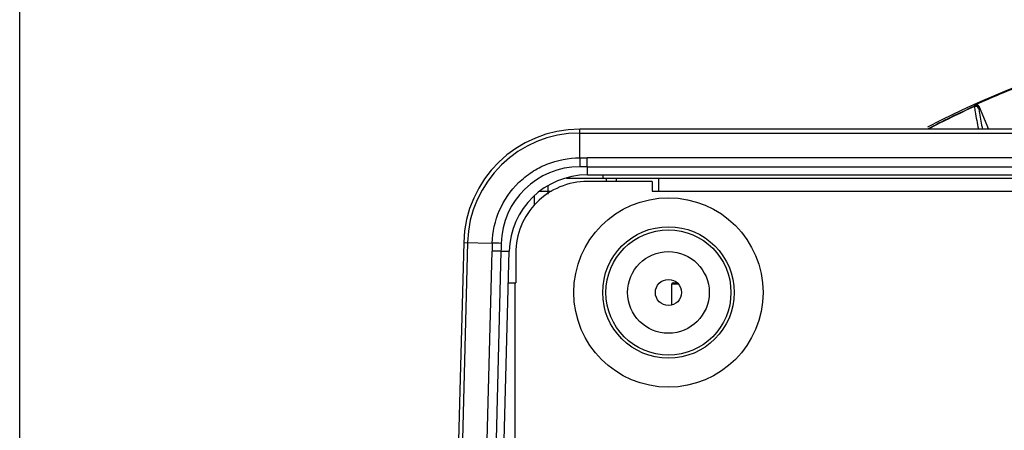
# Model space of a CAD drawing. Header units: millimetres. Extents: x 19266 to 21235, y -89 to 1237.
# Tile 3 of 74: x 19380 to 19530, y 142 to 205. Entities that reach past the tile are written whole.
import ezdxf

# ---------------------------------------------------------------- set-up
doc = ezdxf.new("R2010")
doc.units = ezdxf.units.MM
doc.header["$LTSCALE"] = 16.335
doc.header["$PDMODE"] = 3
doc.header["$PDSIZE"] = 0.3125
doc.layers.get('0').update_dxf_attribs({"linetype": 'CONTINUOUS'})
doc.layers.get('Defpoints').update_dxf_attribs({"linetype": 'CONTINUOUS'})
doc.layers.add('02___PRT_ALL_AXES', color=7, linetype='CONTINUOUS')
doc.layers.add('尺寸线', color=3, linetype='CONTINUOUS', lineweight=13)
doc.styles.get("Standard").update_dxf_attribs({"font": 'SimSun Regular.ttf', "width": 0.8})
doc.dimstyles.new('ISO-25', dxfattribs={"dimtxt": 15, "dimasz": 15, "dimexe": 1.25, "dimexo": 0.625, "dimtad": 1, "dimtoh": 1, "dimdsep": 46, "dimtxsty": 'Standard', "dimcen": 2.5, "dimadec": 0, "dimazin": 0, "dimtfac": 1, "dimtmove": 0, "dimatfit": 3, "dimldrblk": 'CLOSEDBLANK', "dimfxl": 1, "dimarcsym": 0})

# ---------------------------------------------------------------- blocks, each defined once
blk = doc.blocks.new('*D9')
at = {"layer": 'Defpoints', "color": 0, "transparency": 16777216}
for p in [(19379.64, 244.45), (19793.42, 59.16), (19379.64, 58.37)]:
    blk.add_point(p, dxfattribs=at)
at = {"layer": '尺寸线', "color": 0, "lineweight": -2, "transparency": 16777216}
for p, q in [((19379.64, 59), (19379.64, 245.7)), ((19778.42, 244.45), (19394.64, 244.45)), ((19793.42, 59.78), (19793.42, 245.7))]:
    blk.add_line(p, q, dxfattribs=at)
at = {"layer": '尺寸线', "color": 0, "transparency": 16777216}
for points in [[(19394.64, 246.95), (19394.64, 241.95), (19379.64, 244.45)], [(19778.42, 246.95), (19778.42, 241.95), (19793.42, 244.45)]]:
    blk.add_solid(points, dxfattribs=at)
at = {"layer": '尺寸线', "color": 0, "transparency": 16777216, "insert": (19586.53, 254.32), "char_height": 15, "attachment_point": 5}
blk.add_mtext('413.78mm [16.29in]', dxfattribs=at)
blk = doc.blocks.new('_ClosedBlank')
at = {"color": 0, "linetype": 'ByBlock', "lineweight": -2}
for p, q in [((-1, 0.167), (0, 0)), ((-1, 0.167), (-1, -0.167)), ((0, 0), (-1, -0.167))]:
    blk.add_line(p, q, dxfattribs=at)

msp = doc.modelspace()

# ---------------------------------------------------------------- linework, layer by layer
at = {"color": 7, "linetype": 'Continuous'}
for p, q in [((19525.998, 192.06), (19525.895, 191.877)), ((19526.666, 191.796), (19526.564, 191.614)), ((19526.666, 191.796), (19528.088, 188.363)), ((19465.461, 183.981), (19465.461, 188.363)), ((19707.612, 188.363), (19465.461, 188.363)), ((19465.461, 187.777), (19707.612, 187.777)), ((19466.594, 182.619), (19465.456, 182.62)), ((19466.594, 182.619), (19466.594, 183.981)), ((19706.413, 183.981), (19466.594, 183.981)), ((19466.611, 181.363), (19466.611, 182.619)), ((19466.611, 182.619), (19706.429, 182.619)), ((19466.611, 181.363), (19706.429, 181.363)), ((19469.036, 180.863), (19469.036, 181.363)), ((19460.536, 179.619), (19460.536, 178.434)), ((19463.392, 180.863), (19709.68, 180.863)), ((19476.536, 180.363), (19466.627, 180.363)), ((19469.536, 180.363), (19469.536, 180.863)), ((19471.036, 180.863), (19471.036, 180.363)), ((19476.536, 180.363), (19476.536, 178.863)), ((19477.536, 180.863), (19477.536, 178.863)), ((19458.536, 176.73), (19458.536, 178.132)), ((19459.307, 178.863), (19461.095, 178.863)), ((19476.536, 178.863), (19696.536, 178.863)), ((19447.667, 171.029), (19446.536, 127.863)), ((19448.252, 171.014), (19447.122, 127.863)), ((19447.667, 171.029), (19452.046, 170.914)), ((19450.92, 127.863), (19452.016, 169.713)), ((19453.377, 169.677), (19452.016, 169.713)), ((19453.377, 169.677), (19452.282, 127.863)), ((19453.377, 169.677), (19454.631, 169.677)), ((19453.536, 127.863), (19454.631, 169.677)), ((19455.634, 169.363), (19455.634, 164.863)), ((19454.505, 164.863), (19455.634, 164.863)), ((19455.536, -48.137), (19455.536, 164.863)), ((19479.536, 161.462), (19479.536, 164.663)), ((19479.536, 164.663), (19480.527, 164.663)), ((19479.736, 164.863), (19480.322, 164.863))]:
    msp.add_line(p, q, dxfattribs=at)
for radius in [10.074, 9.582]:
    msp.add_circle((19479.036, 163.363), radius, dxfattribs=at)
for centre, radius, start, end in [((19586.536, 58.363), 146.895, 62.50469, 117.49531), ((19586.536, 58.363), 146.764, 110.63903, 114.36097), ((19586.536, 58.363), 146.641, 114.42714, 117.55465), ((19586.536, 58.363), 146.593, 114.43471, 117.51909), ((19526.102, 191.422), 0.5, 22.54025, 114.37213), ((19526.205, 191.605), 0.5, 22.4763, 114.40046), ((19465.461, 170.563), 17.8, 90, 178.5), ((19465.461, 170.563), 17.214, 90, 178.5), ((19465.432, 170.592), 12.028, 89.88741, 178.61283), ((20144.025, 181.005), 678.571, 179.748639, 179.863645), ((19466.124, 676.944), 492.963, 269.92292, 270.0547), ((19466.627, 169.363), 12, 90, 178.5), ((19466.627, 169.369), 10.993, 90, 180.03405), ((19437.299, -505.953), 677.028, 88.636666, 88.751934), ((19479.736, 164.663), 0.2, 90, 180)]:
    msp.add_arc(centre, radius, start, end, dxfattribs=at)
for points, knots in [([(19525.895, 191.877), (19525.894, 191.875), (19525.891, 191.858), (19525.895, 191.841), (19525.897, 191.826)], [0, 0, 0, 0, 0.1438871, 1, 1, 1, 1]), ([(19526.564, 191.567), (19526.514, 191.686), (19526.306, 191.89), (19526.016, 191.879), (19525.897, 191.826)], [0, 0, 0, 0, 0.4983437, 1, 1, 1, 1]), ([(19525.897, 191.826), (19525.937, 191.566), (19526.123, 190.42), (19526.345, 189.28), (19526.529, 188.401)], [0, 0, 0, 0, 0.2269405, 1, 1, 1, 1]), ([(19526.564, 191.614), (19526.562, 191.611), (19526.559, 191.596), (19526.562, 191.58), (19526.564, 191.567)], [0, 0, 0, 0, 0.147692, 1, 1, 1, 1]), ([(19526.564, 191.567), (19526.601, 191.324), (19526.773, 190.263), (19526.977, 189.208), (19527.145, 188.395)], [0, 0, 0, 0, 0.2282759, 1, 1, 1, 1]), ([(19452.045, 170.914), (19452.087, 172.633), (19452.847, 176.086), (19455.358, 179.709), (19458.06, 181.866), (19461.12, 183.479), (19463.739, 183.986), (19465.461, 183.983)], [0, 0, 0, 0, 0.2500232, 0.4993489, 0.6245714, 0.7497805, 1, 1, 1, 1]), ([(19452.046, 170.914), (19452.043, 170.814), (19452.032, 170.564), (19452.033, 170.163), (19452.02, 169.863), (19452.016, 169.713)], [0, 0, 0, 0, 0.2500151, 0.6249968, 1, 1, 1, 1])]:
    msp.add_open_spline(points, degree=3, knots=knots, dxfattribs=at)
msp.add_open_spline([(19453.408, 170.883), (19453.398, 170.481), (19453.389, 170.079), (19453.375, 169.677)], degree=3, dxfattribs=at)
at = {"layer": '02___PRT_ALL_AXES', "color": 7, "linetype": 'Continuous'}
msp.add_line((19479.536, 161.462), (19479.536, 164.663), dxfattribs=at)
for radius in [14.5, 6.25, 2]:
    msp.add_circle((19479.036, 163.363), radius, dxfattribs=at)

# ---------------------------------------------------------------- dimensions: what is measured, and where the dimension line sits
at = {"layer": '尺寸线'}
dim = msp.add_linear_dim(base=(19379.641, 244.448), p1=(19793.418, 59.157), p2=(19379.641, 58.371), dimstyle='ISO-25', override={"dimpost": 'mm'}, dxfattribs=at)
dim.commit()
dim.dimension.update_dxf_attribs({"geometry": '*D9', "text_midpoint": (19586.53, 254.323)})

doc.saveas('drawing.dxf')
